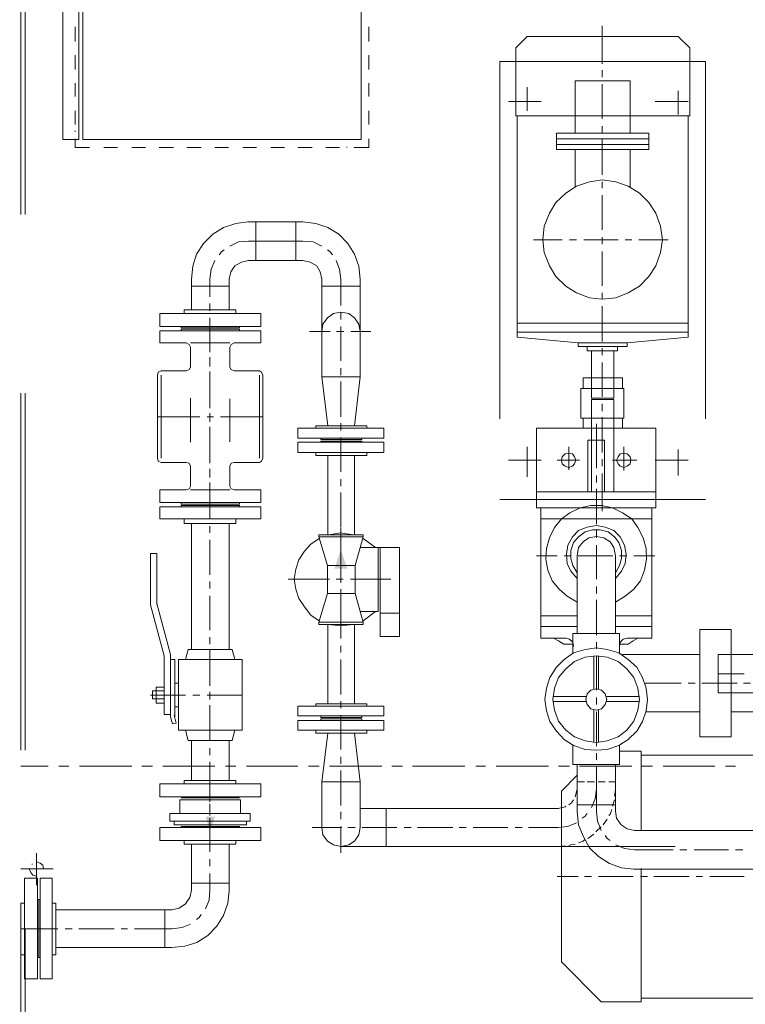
# Model space of a CAD drawing. Header units: inches. Extents: x 0 to 1545919, y -165762 to 23143738.
# Tile 36 of 131: x 53288 to 54203, y 199702 to 200943. Entities that reach past the tile are written whole.
import ezdxf

# ---------------------------------------------------------------- set-up
doc = ezdxf.new("R2010")
doc.units = ezdxf.units.IN
doc.header["$LTSCALE"] = 1800
doc.header["$MEASUREMENT"] = 0
doc.linetypes.add('HIDDEN', pattern=[0.375, 0.25, -0.125])
doc.layers.get('0').update_dxf_attribs({"color": 253, "lineweight": 5})
doc.layers.add('DIM', color=4, linetype='Continuous', lineweight=18)
doc.layers.add('EQUIP', color=8, linetype='HIDDEN', lineweight=9)
doc.styles.add('ROMANS', font='romans.shx')
doc.dimstyles.new('STANDARD1', dxfattribs={"dimtxt": 300, "dimasz": 250, "dimexe": 0, "dimexo": 0, "dimgap": 80, "dimtad": 1, "dimdec": 0, "dimzin": 0, "dimdsep": 46, "dimtxsty": 'ROMANS', "dimcen": 0, "dimclrd": 4, "dimclre": 4, "dimclrt": 7, "dimadec": 0, "dimazin": 0, "dimtfac": 0.09, "dimtdec": 0, "dimtix": 1, "dimtofl": 0, "dimtmove": 0, "dimatfit": 3, "dimfxl": 1, "dimtolj": 1, "dimtzin": 0, "dimarcsym": 0})

# ---------------------------------------------------------------- blocks, each defined once
blk = doc.blocks.new('CENTRAL LUBE OIL PURIFIER')
at = {"layer": 'EQUIP'}
for points in [[(-1597, 752.6), (-1588.7, 728.9), (-1604.9, 728.9)], [(-1762, 398.1), (-1767.3, 416.2), (-1755.6, 416.2)]]:
    blk.add_hatch(color=256, dxfattribs=at).paths.add_polyline_path(points)
at = {"layer": 'EQUIP', "color": 6}
for points in [[(-2000, 2300), (-2000, 0)], [(-1994.7, 2300), (-1994.7, 0)]]:
    blk.add_lwpolyline(points, dxfattribs=at)
at = {"layer": 'EQUIP'}
for points in [[(-1921.8, 2269.2), (-1921.8, 1269.5)], [(-1571.4, 1269.5), (-1571.4, 2269.2)], [(-1947, 1654.9), (-1947, 1269.5)], [(-1927.1, 1654.9), (-1927.1, 1269.5)], [(-1931.6, 1411.3), (-1931.6, 1393.2)], [(-1561.7, 1393.2), (-1561.7, 1411.3)], [(-1267.7, 1412.8), (-1267.7, 1365)], [(-1362.4, 1399.2), (-1376.7, 1385)], [(-1171.8, 1399.2), (-1362.4, 1399.2)], [(-1171.8, 1399.2), (-1157.5, 1385)], [(-1376.7, 1385), (-1376.7, 1299.2)], [(-1157.5, 1385), (-1157.5, 1299.2)], [(-1931.6, 1375.9), (-1931.6, 1357.9)], [(-1561.7, 1357.9), (-1561.7, 1375.9)], [(-1396.6, 1367.7), (-1396.6, 815.8)], [(-1137.6, 1367.7), (-1396.6, 1367.7)], [(-1137.6, 1367.7), (-1137.6, 815.8)], [(-1267.7, 1357.1), (-1267.7, 1348.1)], [(-1931.6, 1340.6), (-1931.6, 1323.7)], [(-1561.7, 1323.7), (-1561.7, 1340.6)], [(-1301.9, 1343.6), (-1301.9, 1277.4)], [(-1232.3, 1343.6), (-1301.9, 1343.6)], [(-1232.3, 1343.6), (-1232.3, 1277.4)], [(-1362.4, 1335.3), (-1362.4, 1305.6)], [(-1267.7, 1339.1), (-1267.7, 1295.5)], [(-1171.8, 1330.8), (-1171.8, 1301.1)], [(-1344.4, 1317.3), (-1385.7, 1317.3)], [(-1159.4, 1317.3), (-1200.8, 1317.3)], [(-1931.6, 1305.6), (-1931.6, 1288.3)], [(-1561.7, 1288.3), (-1561.7, 1305.6)], [(-1157.5, 1299.2), (-1376.7, 1299.2)], [(-1374.8, 1299.2), (-1374.8, 1020.3)], [(-1159.4, 1299.2), (-1159.4, 1020.3)], [(-1931.6, 1279.3), (-1931.6, 1280.5)], [(-1267.7, 1286.5), (-1267.7, 1277.4)], [(-1947, 1269.5), (-1927.1, 1269.5)], [(-1931.6, 1270.3), (-1931.6, 1259.4)], [(-1921.8, 1269.5), (-1571.4, 1269.5)], [(-1561.7, 1259.4), (-1561.7, 1270.3)], [(-1209, 1277.4), (-1325.2, 1277.4)], [(-1325.2, 1256.8), (-1325.2, 1277.4)], [(-1209, 1270.3), (-1325.2, 1270.3)], [(-1267.7, 1269.5), (-1267.7, 1225.2)], [(-1209, 1256.8), (-1209, 1277.4)], [(-1931.6, 1259.4), (-1913.5, 1259.4)], [(-1895.5, 1259.4), (-1878.2, 1259.4)], [(-1860.2, 1259.4), (-1843.2, 1259.4)], [(-1825.9, 1259.4), (-1807.9, 1259.4)], [(-1791, 1259.4), (-1772.9, 1259.4)], [(-1755.6, 1259.4), (-1738.3, 1259.4)], [(-1720.3, 1259.4), (-1703.4, 1259.4)], [(-1685.3, 1259.4), (-1668, 1259.4)], [(-1651.1, 1259.4), (-1633.1, 1259.4)], [(-1615.8, 1259.4), (-1598.5, 1259.4)], [(-1589.5, 1259.4), (-1589.5, 1260.5)], [(-1580.5, 1259.4), (-1561.7, 1259.4)], [(-1209, 1263.2), (-1325.2, 1263.2)], [(-1209, 1256.8), (-1325.2, 1256.8)], [(-1301.9, 1256.8), (-1301.9, 1209.8)], [(-1232.3, 1256.8), (-1232.3, 1209.8)], [(-1191.7, 1143.2), (-1194.4, 1160.2), (-1200, 1176.7), (-1209, 1190.2), (-1220.7, 1201.9), (-1235, 1210.9), (-1250.4, 1216.2), (-1267.7, 1218.8), (-1283.8, 1216.2), (-1300, 1210.9), (-1313.5, 1201.9), (-1326.3, 1190.2), (-1334.2, 1176.7), (-1340.6, 1160.2), (-1342.5, 1143.2), (-1340.6, 1127.1), (-1334.2, 1110.5), (-1326.3, 1097), (-1313.5, 1084.6), (-1300, 1076.3), (-1283.8, 1069.9), (-1267.7, 1068.4), (-1250.4, 1069.9), (-1235, 1076.3), (-1220.7, 1084.6), (-1209, 1097), (-1200, 1110.5), (-1194.4, 1127.1), (-1191.7, 1143.2)], [(-1267.7, 1216.2), (-1267.7, 1208.3)], [(-1267.7, 1199.2), (-1267.7, 1155.6)], [(-1714.3, 1165.8), (-1729.3, 1163.9), (-1744.7, 1158.6), (-1758.3, 1150.4), (-1769.9, 1138.7), (-1778.9, 1125.2), (-1783.5, 1109.8), (-1785.3, 1093.6)], [(-1714.3, 1165.8), (-1644.7, 1165.8)], [(-1704.1, 1116.9), (-1704.1, 1165.8)], [(-1653.8, 1116.9), (-1653.8, 1165.8)], [(-1572.6, 1093.6), (-1574.4, 1109.8), (-1579.7, 1125.2), (-1588, 1138.7), (-1599.6, 1150.4), (-1613.2, 1158.6), (-1628.6, 1163.9), (-1644.7, 1165.8)], [(-1713.2, 1141.4), (-1725.9, 1140.6), (-1736.8, 1135)], [(-1713.2, 1141.4), (-1644.7, 1141.4)], [(-1621.1, 1135), (-1632, 1140.6), (-1644.7, 1141.4)], [(-1318, 1143.2), (-1354.1, 1143.2)], [(-1300, 1143.2), (-1309, 1143.2)], [(-1247.7, 1143.2), (-1291, 1143.2)], [(-1267.7, 1146.6), (-1267.7, 1137.6)], [(-1230.5, 1143.2), (-1238.7, 1143.2)], [(-1184.6, 1143.2), (-1221.4, 1143.2)], [(-1744, 1130.5), (-1747.4, 1127.8), (-1750.4, 1124.1)], [(-1607.5, 1124.1), (-1610.5, 1127.8), (-1613.9, 1130.5)], [(-1755.6, 1116.9), (-1760.2, 1106), (-1762, 1093.6)], [(-1713.2, 1116.9), (-1722.2, 1115), (-1730.5, 1110.5), (-1735.7, 1102.6), (-1737.6, 1093.6)], [(-1713.2, 1116.9), (-1644.7, 1116.9)], [(-1621.1, 1093.6), (-1622.9, 1102.6), (-1627.4, 1110.5), (-1635.7, 1115), (-1644.7, 1116.9)], [(-1597, 1093.6), (-1598.5, 1106), (-1603, 1116.9)], [(-1267.7, 1128.6), (-1267.7, 1085.3)], [(-1785.3, 1054.9), (-1785.3, 1093.6)], [(-1762, 1071.1), (-1762, 1093.6)], [(-1737.6, 1054.9), (-1737.6, 1093.6)], [(-1621.1, 970.7), (-1621.1, 1093.6)], [(-1597, 1060.2), (-1597, 1093.6)], [(-1572.6, 970.7), (-1572.6, 1093.6)], [(-1785.3, 1084.6), (-1737.6, 1084.6)], [(-1621.1, 1084.6), (-1572.6, 1084.6)], [(-1267.7, 1076.3), (-1267.7, 1068.4)], [(-1794.4, 1054.9), (-1729.3, 1054.9), (-1729.3, 1050.4)], [(-1794.4, 1054.9), (-1794.4, 1050.4)], [(-1762, 1053.8), (-1762, 1062.8)], [(-1267.7, 1059.4), (-1267.7, 1015)], [(-1825.2, 1050.4), (-1697.7, 1050.4)], [(-1825.2, 1050.4), (-1825.2, 1033.8)], [(-1762, 1001.5), (-1762, 1044.7)], [(-1697.7, 1050.4), (-1697.7, 1033.8)], [(-1572.6, 1027.8), (-1574.4, 1036.8), (-1579.7, 1044.7), (-1586.8, 1050.4), (-1597, 1051.9), (-1606, 1050.4), (-1613.9, 1044.7), (-1619.5, 1036.8), (-1621.1, 1027.8)], [(-1597, 1042.9), (-1597, 1051.9)], [(-1825.2, 1033.8), (-1697.7, 1033.8)], [(-1798.1, 1033.8), (-1798.1, 1032.3)], [(-1798.1, 1032.3), (-1724.8, 1032.3)], [(-1798.1, 1028.6), (-1798.1, 1030.5)], [(-1798.1, 1030.5), (-1724.8, 1030.5)], [(-1762, 1003.4), (-1762, 1030.5)], [(-1724.8, 1033.8), (-1724.8, 1032.3)], [(-1724.8, 1028.6), (-1724.8, 1030.5)], [(-1597, 990.6), (-1597, 1033.8)], [(-1159.4, 1038.3), (-1374.8, 1038.3)], [(-1825.2, 1028.6), (-1697.7, 1028.6)], [(-1825.2, 1013.2), (-1825.2, 1028.6)], [(-1697.7, 1013.2), (-1697.7, 1028.6)], [(-1636.5, 1027.8), (-1610.5, 1027.8)], [(-1602.3, 1027.8), (-1593.2, 1027.8)], [(-1584.2, 1027.8), (-1559, 1027.8)], [(-1159.4, 1026.7), (-1374.8, 1026.7)], [(-1298.1, 1013.2), (-1374.8, 1020.3)], [(-1236.1, 1013.2), (-1159.4, 1020.3)], [(-1825.2, 1013.2), (-1791.7, 1013.2)], [(-1786.5, 1007.9), (-1788, 1011.3), (-1791.7, 1013.2)], [(-1786.5, 1013.2), (-1736.8, 1013.2)], [(-1786.5, 982.7), (-1786.5, 1007.9)], [(-1731.2, 1013.2), (-1735, 1011.3), (-1736.8, 1007.9)], [(-1736.8, 982.7), (-1736.8, 1007.9)], [(-1731.2, 1013.2), (-1697.7, 1013.2)], [(-1298.1, 1013.2), (-1298.1, 1008.6)], [(-1236.1, 1013.2), (-1298.1, 1013.2)], [(-1236.1, 1008.6), (-1298.1, 1008.6)], [(-1286.5, 1008.6), (-1286.5, 1003.4)], [(-1267.7, 1006.8), (-1267.7, 997.7)], [(-1248.5, 1008.6), (-1248.5, 1003.4)], [(-1236.1, 1013.2), (-1236.1, 1008.6)], [(-1762, 986.1), (-1762, 995.1)], [(-1248.5, 1003.4), (-1286.5, 1003.4)], [(-1281.2, 1003.4), (-1281.2, 943.6)], [(-1253, 1003.4), (-1253, 943.6)], [(-1791.7, 978.2), (-1788, 979.7), (-1786.5, 982.7)], [(-1762, 983.5), (-1762, 992.5)], [(-1736.8, 982.7), (-1735, 979.7), (-1731.2, 978.2)], [(-1597, 972.6), (-1597, 981.6)], [(-1267.7, 988.7), (-1267.7, 945.5)], [(-1823.3, 978.2), (-1827.1, 976.3), (-1827.8, 972.6)], [(-1827.8, 868), (-1827.8, 972.6)], [(-1791.7, 978.2), (-1823.3, 978.2)], [(-1823.3, 868), (-1823.3, 972.6)], [(-1762, 933.8), (-1762, 977.1)], [(-1762, 931.2), (-1762, 975.2)], [(-1699.6, 978.2), (-1731.2, 978.2)], [(-1695.1, 972.6), (-1697, 976.3), (-1699.6, 978.2)], [(-1699.6, 868), (-1699.6, 972.6)], [(-1695.1, 868), (-1695.1, 972.6)], [(-1613.2, 908.6), (-1621.1, 970.7)], [(-1579.7, 908.6), (-1572.6, 970.7), (-1621.1, 970.7)], [(-1291.7, 969.2), (-1291.7, 955.6)], [(-1242.1, 969.2), (-1291.7, 969.2)], [(-1242.1, 969.2), (-1242.1, 955.6)], [(-1597, 920.3), (-1597, 964.7)], [(-1294.7, 955.6), (-1294.7, 918.4)], [(-1240.6, 955.6), (-1294.7, 955.6)], [(-1240.6, 955.6), (-1240.6, 918.4)], [(-1786.5, 888), (-1786.5, 943.6)], [(-1736.8, 888.7), (-1736.8, 942.9)], [(-1253, 943.6), (-1281.2, 943.6)], [(-1281.2, 942.1), (-1281.2, 825.6)], [(-1253, 942.1), (-1281.2, 942.1)], [(-1267.7, 936.5), (-1267.7, 927.4)], [(-1253, 942.1), (-1253, 825.6)], [(-1774.4, 920.3), (-1827.8, 920.3)], [(-1757.5, 920.3), (-1765.4, 920.3)], [(-1762, 915.8), (-1762, 924.8)], [(-1762, 913.9), (-1762, 922.2)], [(-1695.1, 920.3), (-1748.5, 920.3)], [(-1240.6, 918.4), (-1294.7, 918.4)], [(-1291.7, 918.4), (-1291.7, 906)], [(-1267.7, 919.5), (-1267.7, 875.2)], [(-1242.1, 918.4), (-1242.1, 906)], [(-1762, 863.5), (-1762, 907.5)], [(-1542.9, 893.2), (-1542.9, 906), (-1651.1, 906), (-1651.1, 893.2)], [(-1628.6, 906), (-1628.6, 908.6)], [(-1564.3, 908.6), (-1628.6, 908.6)], [(-1597, 903), (-1597, 912)], [(-1564.3, 906), (-1564.3, 908.6)], [(-1350.4, 906), (-1350.4, 805.6)], [(-1200, 906), (-1350.4, 906)], [(-1242.1, 906), (-1291.7, 906)], [(-1274.8, 911.3), (-1274.8, 855.3)], [(-1200, 906), (-1200, 805.6)], [(-1762, 861.7), (-1762, 904.9)], [(-1542.9, 893.2), (-1651.1, 893.2)], [(-1622.2, 891.4), (-1622.2, 893.2)], [(-1597, 850.8), (-1597, 894)], [(-1570.7, 891.4), (-1570.7, 893.2)], [(-1542.9, 875.2), (-1542.9, 888), (-1651.1, 888), (-1651.1, 875.2)], [(-1570.7, 891.4), (-1622.2, 891.4)], [(-1622.2, 889.5), (-1622.2, 888)], [(-1570.7, 889.5), (-1622.2, 889.5)], [(-1570.7, 889.5), (-1570.7, 888)], [(-1362.4, 882.3), (-1362.4, 844.4)], [(-1309.8, 882.3), (-1309.8, 853.4)], [(-1285.7, 890.6), (-1285.7, 825.6)], [(-1264.7, 890.6), (-1285.7, 890.6)], [(-1264.7, 890.6), (-1264.7, 825.6)], [(-1240.6, 882.3), (-1240.6, 852.6)], [(-1542.9, 875.2), (-1651.1, 875.2)], [(-1628.6, 875.2), (-1628.6, 871.4)], [(-1564.3, 871.4), (-1628.6, 871.4)], [(-1613.2, 771.4), (-1613.2, 871.4)], [(-1579.7, 771.4), (-1579.7, 871.4)], [(-1564.3, 875.2), (-1564.3, 871.4)], [(-1300.8, 865.4), (-1302.6, 869.9), (-1305.3, 873.3), (-1309.8, 874.4), (-1314.3, 873.3), (-1318, 869.9), (-1318.8, 865.4), (-1318, 860.9), (-1314.3, 857.9), (-1309.8, 856.4), (-1305.3, 857.9), (-1302.6, 860.9), (-1300.8, 865.4)], [(-1231.6, 865.4), (-1232.3, 869.9), (-1236.1, 873.3), (-1240.6, 874.4), (-1245.1, 873.3), (-1247.7, 869.9), (-1249.6, 865.4), (-1247.7, 860.9), (-1245.1, 857.9), (-1240.6, 856.4), (-1236.1, 857.9), (-1232.3, 860.9), (-1231.6, 865.4)], [(-1171.8, 878.9), (-1171.8, 846.2)], [(-1827.8, 868), (-1827.1, 864.3), (-1823.3, 862.4)], [(-1791.7, 862.4), (-1823.3, 862.4)], [(-1786.5, 857.9), (-1788, 861.7), (-1791.7, 862.4)], [(-1786.5, 832.7), (-1786.5, 857.9)], [(-1731.2, 862.4), (-1735, 861.7), (-1736.8, 857.9)], [(-1736.8, 832.7), (-1736.8, 857.9)], [(-1699.6, 862.4), (-1731.2, 862.4)], [(-1699.6, 862.4), (-1697, 864.3), (-1695.1, 868)], [(-1344.4, 865.4), (-1385.7, 865.4)], [(-1296.2, 865.4), (-1324.4, 865.4)], [(-1267.7, 866.9), (-1267.7, 857.9)], [(-1224.1, 865.4), (-1254.9, 865.4)], [(-1159.4, 865.4), (-1200.8, 865.4)], [(-1762, 846.2), (-1762, 854.5)], [(-1762, 843.6), (-1762, 852.6)], [(-1274.8, 846.2), (-1274.8, 837.2)], [(-1267.7, 848.9), (-1267.7, 801.1)], [(-1791.7, 828.2), (-1788, 829.3), (-1786.5, 832.7)], [(-1762, 810.2), (-1762, 837.2)], [(-1762, 791.4), (-1762, 834.6)], [(-1736.8, 832.7), (-1735, 829.3), (-1731.2, 828.2)], [(-1597, 832.7), (-1597, 841.7)], [(-1825.2, 828.2), (-1825.2, 812)], [(-1825.2, 828.2), (-1791.7, 828.2)], [(-1786.5, 828.2), (-1736.8, 828.2)], [(-1731.2, 828.2), (-1697.7, 828.2)], [(-1697.7, 828.2), (-1697.7, 812)], [(-1597, 780.5), (-1597, 824.8)], [(-1200, 825.6), (-1350.4, 825.6)], [(-1274.8, 829.3), (-1274.8, 785)], [(-1825.2, 812), (-1697.7, 812)], [(-1825.2, 806.8), (-1697.7, 806.8)], [(-1825.2, 791.4), (-1825.2, 806.8)], [(-1798.1, 812), (-1798.1, 810.2)], [(-1798.1, 810.2), (-1724.8, 810.2)], [(-1798.1, 806.8), (-1798.1, 808.3)], [(-1798.1, 808.3), (-1724.8, 808.3)], [(-1724.8, 812), (-1724.8, 810.2)], [(-1724.8, 806.8), (-1724.8, 808.3)], [(-1697.7, 791.4), (-1697.7, 806.8)], [(-1137.6, 815.8), (-1396.6, 815.8)], [(-1251.1, 686.5), (-1238.7, 694), (-1227.8, 703), (-1219.5, 713.5), (-1214.3, 727.1), (-1211.7, 740.6), (-1212.4, 754.1), (-1216.2, 767.7), (-1222.6, 780.5), (-1230.5, 791.4), (-1242.1, 799.2), (-1254.9, 805.6), (-1268.4, 808.3), (-1282, 808.3), (-1295.5, 805.6), (-1308.3, 799.2), (-1318.8, 791.4), (-1327.8, 780.5), (-1334.2, 767.7), (-1338, 754.1), (-1338.7, 740.6), (-1336.1, 727.1), (-1330.8, 713.5), (-1321.8, 703), (-1311.7, 694), (-1299.2, 686.5)], [(-1200, 805.6), (-1350.4, 805.6)], [(-1345.1, 805.6), (-1345.1, 641.4)], [(-1205.3, 805.6), (-1205.3, 641.4)], [(-1825.2, 791.4), (-1697.7, 791.4)], [(-1794.4, 785.7), (-1729.3, 785.7), (-1729.3, 791.4)], [(-1794.4, 785.7), (-1794.4, 791.4)], [(-1785.3, 627.1), (-1785.3, 785.7)], [(-1762, 774.1), (-1762, 782.3)], [(-1737.6, 627.1), (-1737.6, 785.7)], [(-1205.3, 791.4), (-1345.1, 791.4)], [(-1251.1, 716.5), (-1243.2, 725.6), (-1238.7, 735.3), (-1237.6, 747), (-1239.5, 758.6), (-1245.1, 768.8), (-1253, 776.7), (-1263.9, 781.2), (-1274.8, 783.1), (-1286.5, 781.2), (-1297.4, 776.7), (-1305.3, 768.8), (-1310.9, 758.6), (-1312.8, 747), (-1311.7, 735.3), (-1307.1, 725.6), (-1299.2, 716.5)], [(-1624.8, 771.4), (-1568.8, 771.4)], [(-1624.8, 771.4), (-1624.8, 768.8)], [(-1581.6, 771.4), (-1597, 774.1), (-1612, 771.4)], [(-1597, 728.9), (-1597, 779.7)], [(-1597, 763.2), (-1597, 771.4)], [(-1568.8, 771.4), (-1568.8, 768.8)], [(-1251.1, 723.7), (-1245.9, 732.7), (-1243.2, 741.7), (-1243.2, 751.5), (-1246.6, 761.7), (-1252.3, 768.8), (-1260.2, 775.2), (-1270.3, 777.8), (-1280.1, 777.8), (-1289.1, 775.2), (-1297.4, 768.8), (-1303.8, 761.7), (-1307.1, 751.5), (-1307.1, 741.7), (-1304.5, 732.7), (-1299.2, 723.7)], [(-1251.1, 745.1), (-1253, 755.3), (-1257.5, 762.4), (-1265.8, 767.7), (-1274.8, 769.5), (-1284.6, 767.7), (-1291.7, 762.4), (-1297.4, 755.3), (-1299.2, 745.1)], [(-1274.8, 776.7), (-1274.8, 767.7)], [(-1762, 721.1), (-1762, 765)], [(-1624.1, 766.9), (-1634.6, 759.8), (-1642.9, 750.8), (-1650, 739.8), (-1653.8, 728.2), (-1655.6, 715.4), (-1653.8, 703), (-1650, 691), (-1642.9, 680.5), (-1634.6, 670.3), (-1624.1, 663.2)], [(-1624.8, 768.8), (-1568.8, 768.8)], [(-1613.9, 732.7), (-1624.8, 768.8)], [(-1568.8, 768.8), (-1578.9, 732.7)], [(-1553.4, 755.3), (-1568.8, 766.9)], [(-1274.8, 758.6), (-1274.8, 715.4)], [(-1828.6, 683.8), (-1828.6, 748.1), (-1836.8, 748.1), (-1836.8, 683.1)], [(-1597, 710.9), (-1597, 754.1)], [(-1572.6, 755.3), (-1522.9, 755.3)], [(-1550, 674.8), (-1550, 755.3)], [(-1547.4, 643.2), (-1547.4, 755.3)], [(-1522.9, 643.2), (-1522.9, 755.3)], [(-1324.4, 745.1), (-1350.4, 745.1)], [(-1307.1, 745.1), (-1315.4, 745.1)], [(-1299.2, 745.1), (-1299.2, 647)], [(-1254.1, 745.1), (-1298.1, 745.1)], [(-1251.1, 745.1), (-1251.1, 647)], [(-1236.8, 745.1), (-1245.9, 745.1)], [(-1201.5, 745.1), (-1227.8, 745.1)], [(-1613.9, 732.7), (-1578.9, 732.7)], [(-1613.9, 697.4), (-1613.9, 732.7)], [(-1578.9, 697.4), (-1578.9, 732.7)], [(-1597, 710.9), (-1597, 719.9)], [(-1762, 703.8), (-1762, 712.8)], [(-1663.5, 715.4), (-1611.3, 715.4)], [(-1603, 715.4), (-1594, 715.4)], [(-1585, 715.4), (-1533.8, 715.4)], [(-1762, 651.5), (-1762, 694.7)], [(-1613.9, 697.4), (-1624.8, 661.3)], [(-1613.9, 697.4), (-1578.9, 697.4)], [(-1597, 651.5), (-1597, 703)], [(-1597, 692.9), (-1597, 701.9)], [(-1568.8, 661.3), (-1578.9, 697.4)], [(-1274.8, 706.4), (-1274.8, 697.4)], [(-1819.5, 618.8), (-1836.8, 683.1)], [(-1811.7, 620.7), (-1828.6, 685)], [(-1597, 640.6), (-1597, 683.8)], [(-1274.8, 689.5), (-1274.8, 645.1)], [(-1572.6, 674.8), (-1550, 674.8)], [(-1568.8, 663.2), (-1553.4, 674.8)], [(-1547.4, 672.9), (-1522.9, 672.9)], [(-1624.8, 661.3), (-1568.8, 661.3)], [(-1624.8, 658.6), (-1624.8, 661.3)], [(-1624.8, 658.6), (-1568.8, 658.6)], [(-1613.2, 558.6), (-1613.2, 658.6)], [(-1612, 658.6), (-1597, 656.8), (-1581.6, 658.6)], [(-1579.7, 558.6), (-1579.7, 658.6)], [(-1568.8, 658.6), (-1568.8, 661.3)], [(-1299.2, 669.5), (-1345.1, 669.5)], [(-1205.3, 669.5), (-1251.1, 669.5)], [(-1299.2, 656), (-1345.1, 656)], [(-1304.5, 621.8), (-1304.5, 647)], [(-1245.9, 647), (-1304.5, 647)], [(-1205.3, 656), (-1251.1, 656)], [(-1245.9, 621.8), (-1245.9, 647)], [(-1144.7, 652.3), (-1144.7, 516.9)], [(-1105.3, 652.3), (-1144.7, 652.3)], [(-1105.3, 652.3), (-1105.3, 516.9)], [(-1762, 633.5), (-1762, 642.5)], [(-1547.4, 643.2), (-1522.9, 643.2)], [(-1313.5, 641.4), (-1345.1, 641.4)], [(-1328.9, 641.4), (-1322.6, 638), (-1316.2, 633.5)], [(-1304.5, 633.5), (-1316.2, 633.5)], [(-1303.8, 630.8), (-1304.5, 636.1), (-1309, 639.8), (-1313.5, 641.4)], [(-1274.8, 636.1), (-1274.8, 627.8)], [(-1236.1, 641.4), (-1241.4, 639.8), (-1245.1, 636.1), (-1245.9, 630.8)], [(-1235, 633.5), (-1245.9, 633.5)], [(-1205.3, 641.4), (-1236.1, 641.4)], [(-1235, 633.5), (-1228.6, 638), (-1222.6, 641.4)], [(-1811.7, 542.1), (-1811.7, 620.7)], [(-1789.1, 627.1), (-1792.5, 614.3)], [(-1789.1, 627.1), (-1733.8, 627.1)], [(-1762, 582.7), (-1762, 627.1)], [(-1762, 581.2), (-1762, 625.2)], [(-1733.8, 627.1), (-1730.5, 614.3)], [(-1597, 623.3), (-1597, 631.6)], [(-1274.8, 628.9), (-1289.1, 627.1), (-1303.8, 622.6), (-1315.4, 614.3), (-1325.2, 604.5), (-1333.5, 591.7), (-1338, 578.2), (-1339.8, 563.9), (-1338, 549.6), (-1333.5, 536.1), (-1325.2, 524.1), (-1315.4, 513.5), (-1303.8, 506), (-1289.1, 500.8), (-1274.8, 500), (-1261.3, 500.8), (-1246.6, 506), (-1235, 513.5), (-1224.1, 524.1), (-1216.9, 536.1), (-1212.4, 549.6), (-1210.5, 563.9), (-1212.4, 578.2), (-1216.9, 591.7), (-1224.1, 604.5), (-1235, 614.3), (-1246.6, 622.6), (-1261.3, 627.1), (-1274.8, 628.9)], [(-1242.1, 620.7), (-1144.7, 620.7)], [(-1121.4, 620.7), (-1121.4, 572.2)], [(-1121.4, 620.7), (-951.9, 620.7)], [(-1105.3, 620.7), (-814.7, 620.7)], [(-1811.7, 545.1), (-1819.5, 545.1), (-1819.5, 618.8)], [(-1811.7, 614.3), (-1806, 614.3)], [(-1806, 542.1), (-1806, 614.3)], [(-1801.5, 525.2), (-1801.5, 614.3)], [(-1801.5, 614.3), (-1721.4, 614.3)], [(-1721.4, 525.2), (-1721.4, 614.3)], [(-1597, 570.3), (-1597, 614.3)], [(-1274.8, 618.8), (-1289.1, 617.3), (-1302.6, 611.7), (-1313.5, 602.6), (-1322.6, 591.7), (-1327.8, 578.2), (-1329.7, 563.9), (-1327.8, 550.4), (-1322.6, 536.8), (-1313.5, 525.2), (-1302.6, 516.9), (-1289.1, 511.7), (-1274.8, 509.8), (-1261.3, 511.7), (-1247.7, 516.9), (-1236.8, 525.2), (-1227.8, 536.8), (-1222.6, 550.4), (-1220.7, 563.9), (-1222.6, 578.2), (-1227.8, 591.7), (-1236.8, 602.6), (-1247.7, 611.7), (-1261.3, 617.3), (-1274.8, 618.8)], [(-1278.2, 577.4), (-1278.2, 618.8)], [(-1274.8, 618.8), (-1274.8, 575.6)], [(-1272.2, 577.4), (-1272.2, 618.8)], [(-1121.4, 596.2), (-1088.7, 596.2)], [(-1806, 584.6), (-1801.5, 584.6)], [(-1213.5, 584.6), (-1168.4, 584.6)], [(-1159.4, 584.6), (-1150.4, 584.6)], [(-1142.1, 584.6), (-1097.7, 584.6)], [(-1089.8, 584.6), (-1080.8, 584.6)], [(-1834.2, 564.7), (-1834.2, 574.8)], [(-1834.2, 574.8), (-1819.5, 574.8)], [(-1829.7, 579.3), (-1819.5, 579.3)], [(-1829.7, 559.4), (-1829.7, 579.3)], [(-1762, 564.7), (-1762, 573.7)], [(-1762, 563.9), (-1762, 572.9)], [(-1274.8, 577.4), (-1282, 575.6), (-1286.5, 571.1), (-1288.3, 563.9), (-1286.5, 557.5), (-1282, 552.3), (-1274.8, 550.4), (-1268.4, 552.3), (-1263.9, 557.5), (-1262, 563.9), (-1263.9, 571.1), (-1268.4, 575.6), (-1274.8, 577.4)], [(-1121.4, 572.2), (-951.9, 572.2)], [(-1836.8, 569.2), (-1792.5, 569.2)], [(-1834.2, 564.7), (-1819.5, 564.7)], [(-1829.7, 559.4), (-1819.5, 559.4)], [(-1783.5, 569.2), (-1774.4, 569.2)], [(-1765.4, 569.2), (-1721.4, 569.2)], [(-1564.3, 558.6), (-1628.6, 558.6)], [(-1628.6, 555.6), (-1628.6, 558.6)], [(-1597, 553), (-1597, 562)], [(-1564.3, 555.6), (-1564.3, 558.6)], [(-1288.3, 567.7), (-1329.7, 567.7)], [(-1288.3, 561.3), (-1329.7, 561.3)], [(-1274.8, 566.5), (-1274.8, 557.5)], [(-1220.7, 567.7), (-1262, 567.7)], [(-1220.7, 561.3), (-1262, 561.3)], [(-1806, 554.9), (-1801.5, 554.9)], [(-1762, 512.4), (-1762, 556.8)], [(-1762, 511.7), (-1762, 554.9)], [(-1542.9, 543.2), (-1542.9, 555.6), (-1651.1, 555.6), (-1651.1, 543.2)], [(-1278.2, 509.8), (-1278.2, 551.1)], [(-1274.8, 548.5), (-1274.8, 505.3)], [(-1272.2, 509.8), (-1272.2, 551.1)], [(-1212.4, 548.5), (-1144.7, 548.5)], [(-1105.3, 548.5), (-825.6, 548.5)], [(-1811.7, 542.1), (-1809, 533.1)], [(-1809, 533.1), (-1804.5, 534.2), (-1807.1, 544)], [(-1542.9, 543.2), (-1651.1, 543.2)], [(-1542.9, 525.2), (-1542.9, 537.6), (-1651.1, 537.6), (-1651.1, 525.2)], [(-1622.2, 541.4), (-1622.2, 543.2)], [(-1570.7, 541.4), (-1622.2, 541.4)], [(-1622.2, 539.5), (-1622.2, 537.6)], [(-1570.7, 539.5), (-1622.2, 539.5)], [(-1597, 500.8), (-1597, 544)], [(-1570.7, 541.4), (-1570.7, 543.2)], [(-1570.7, 539.5), (-1570.7, 537.6)], [(-1801.5, 525.2), (-1721.4, 525.2)], [(-1789.1, 512.4), (-1792.5, 525.2)], [(-1733.8, 512.4), (-1730.5, 525.2)], [(-1542.9, 525.2), (-1651.1, 525.2)], [(-1628.6, 525.2), (-1628.6, 521.4)], [(-1564.3, 521.4), (-1628.6, 521.4)], [(-1613.2, 521.4), (-1621.1, 460.2)], [(-1579.7, 521.4), (-1572.6, 460.2), (-1621.1, 460.2)], [(-1564.3, 525.2), (-1564.3, 521.4)], [(-1789.1, 512.4), (-1733.8, 512.4)], [(-1785.3, 462), (-1785.3, 512.4)], [(-1737.6, 462), (-1737.6, 512.4)], [(-1105.3, 516.9), (-1144.7, 516.9)], [(-1762, 493.6), (-1762, 502.6)], [(-1304.5, 506), (-1304.5, 482)], [(-1245.9, 506), (-1245.9, 482), (-1304.5, 482)], [(-1245.9, 498.9), (-1218.8, 498.9)], [(-1218.8, 398.9), (-1218.8, 498.9)], [(-1762, 441.4), (-1762, 485.3)], [(-1597, 482.7), (-1597, 491.7)], [(-1274.8, 496.2), (-1274.8, 488)], [(-1218.8, 493.6), (-747.7, 493.6)], [(-2000, 480.1), (-1965.8, 480.1)], [(-1952.3, 480.1), (-1939.8, 480.1)], [(-1926.3, 480.1), (-1860.2, 480.1)], [(-1847.7, 480.1), (-1834.2, 480.1)], [(-1821.4, 480.1), (-1755.6, 480.1)], [(-1742.1, 480.1), (-1729.3, 480.1)], [(-1715.8, 480.1), (-1651.1, 480.1)], [(-1637.6, 480.1), (-1624.1, 480.1)], [(-1611.3, 480.1), (-1545.5, 480.1)], [(-1597, 430.5), (-1597, 474.4)], [(-1532.7, 480.1), (-1519.2, 480.1)], [(-1506.8, 480.1), (-1440.6, 480.1)], [(-1427.1, 480.1), (-1414.7, 480.1)], [(-1401.1, 480.1), (-1335.3, 480.1)], [(-1322.6, 480.1), (-1309, 480.1)], [(-1299.2, 482), (-1299.2, 422.2), (-1297.4, 406), (-1291.7, 391.7), (-1283.8, 377.1), (-1272.2, 366.2), (-1258.6, 357.1), (-1243.2, 351.9), (-1227.8, 350)], [(-1296.2, 480.1), (-1230.5, 480.1)], [(-1274.8, 478.9), (-1274.8, 422.2), (-1273.7, 410.5), (-1269.2, 398.9)], [(-1251.1, 482), (-1251.1, 423.3), (-1249.6, 414.3), (-1244, 406), (-1236.1, 400.8), (-1227.1, 398.9)], [(-1218, 480.1), (-1204.5, 480.1)], [(-1191, 480.1), (-1125.9, 480.1)], [(-1112.4, 480.1), (-1099.6, 480.1)], [(-1729.3, 462), (-1794.4, 462)], [(-1794.4, 457.5), (-1794.4, 462)], [(-1762, 435), (-1762, 462)], [(-1729.3, 457.5), (-1729.3, 462)], [(-1621.1, 402.6), (-1621.1, 460.2)], [(-1572.6, 402.6), (-1572.6, 460.2)], [(-1318.8, 448.5), (-1299.2, 468.4)], [(-1299.2, 460.2), (-1290.2, 460.2)], [(-1286.5, 460.2), (-1277.4, 460.2)], [(-1272.9, 460.2), (-1263.9, 460.2)], [(-1259.4, 460.2), (-1251.1, 460.2)], [(-1697.7, 457.5), (-1825.2, 457.5)], [(-1825.2, 441.4), (-1825.2, 457.5)], [(-1697.7, 441.4), (-1697.7, 457.5)], [(-1318.8, 232.7), (-1318.8, 448.5)], [(-1301.9, 441.4), (-1299.2, 451.1)], [(-1281.2, 427.8), (-1276.7, 438.7), (-1274.8, 451.1)], [(-1252.3, 442.1), (-1251.1, 450.4)], [(-1697.7, 441.4), (-1825.2, 441.4)], [(-1800, 437.6), (-1723.3, 437.6)], [(-1800, 420.3), (-1800, 437.6)], [(-1724.8, 440.2), (-1798.1, 440.2)], [(-1723.3, 420.3), (-1723.3, 437.6)], [(-1309.8, 431.2), (-1306.4, 433.8), (-1303.8, 437.6)], [(-1254.9, 429.7), (-1253, 435), (-1252.3, 437.6)], [(-1762, 424.1), (-1762, 432.3)], [(-1762, 417.7), (-1762, 425.9)], [(-1597, 413.2), (-1597, 422.2)], [(-1572.6, 426.7), (-1322.6, 426.7)], [(-1539.8, 378.9), (-1539.8, 426.7)], [(-1323.3, 426.7), (-1314.3, 428.6), (-1313.5, 429.7)], [(-1251.1, 431.2), (-1299.2, 431.2)], [(-1259.4, 417.7), (-1257.5, 419.5), (-1255.6, 425.2)], [(-1812.4, 420.3), (-1711.3, 420.3)], [(-1812.4, 410.5), (-1812.4, 420.3)], [(-1812.4, 410.5), (-1711.3, 410.5)], [(-1715.8, 406), (-1807.1, 406), (-1807.1, 410.5)], [(-1762, 371.8), (-1762, 415)], [(-1715.8, 406), (-1715.8, 410.5)], [(-1711.3, 410.5), (-1711.3, 420.3)], [(-1292.9, 414.3), (-1289.1, 416.9), (-1286.5, 420.3)], [(-1266.5, 406), (-1261.3, 413.2)], [(-1697.7, 402.6), (-1825.2, 402.6)], [(-1825.2, 402.6), (-1825.2, 386.1)], [(-1724.8, 404.1), (-1798.1, 404.1)], [(-1798.1, 404.1), (-1798.1, 402.6)], [(-1762, 381.6), (-1762, 408.6)], [(-1724.8, 404.1), (-1724.8, 402.6)], [(-1697.7, 402.6), (-1697.7, 386.1)], [(-1633.1, 402.6), (-1595.9, 402.6)], [(-1621.1, 402.6), (-1619.5, 393.6), (-1613.9, 385.3), (-1606, 380.8), (-1597, 378.9), (-1586.8, 380.8), (-1579.7, 385.3), (-1574.4, 393.6), (-1572.6, 402.6)], [(-1597, 370.7), (-1597, 404.1)], [(-1588, 402.6), (-1578.9, 402.6)], [(-1569.9, 402.6), (-1526.3, 402.6)], [(-1517.3, 402.6), (-1508.3, 402.6)], [(-1500.4, 402.6), (-1456, 402.6)], [(-1448.1, 402.6), (-1439.1, 402.6)], [(-1430.1, 402.6), (-1386.5, 402.6)], [(-1377.4, 402.6), (-1368.4, 402.6)], [(-1360.5, 402.6), (-1323.3, 402.6)], [(-1323.3, 402.6), (-1310.9, 404.1), (-1300, 408.6)], [(-1275.6, 397), (-1269.2, 403.4)], [(-1227.1, 398.9), (-948.1, 398.9)], [(-1697.7, 386.1), (-1825.2, 386.1)], [(-1794.4, 386.1), (-1794.4, 381.6)], [(-1729.3, 386.1), (-1729.3, 381.6)], [(-1297.4, 383.5), (-1291.7, 385.3), (-1290.2, 387.2)], [(-1285.7, 388.7), (-1278.2, 394.4)], [(-1263.9, 392.5), (-1261.3, 388.7), (-1257.5, 386.1)], [(-1729.3, 381.6), (-1794.4, 381.6)], [(-1785.3, 322.9), (-1785.3, 381.6)], [(-1737.6, 322.2), (-1737.6, 381.6)], [(-1597, 378.9), (-1175.6, 378.9)], [(-1322.6, 378.9), (-1314.3, 379.7)], [(-1309.8, 379.7), (-1307.1, 380.8), (-1301.9, 381.6)], [(-1250.4, 380.8), (-1239.5, 376.3), (-1227.1, 374.4)], [(-1227.1, 374.4), (-1178.2, 374.4)], [(-1169.9, 374.4), (-1160.9, 374.4)], [(-1151.9, 374.4), (-1108.6, 374.4)], [(-1099.6, 374.4), (-1090.6, 374.4)], [(-1980.5, 329.9), (-1980.5, 370.5)], [(-1762, 353.8), (-1762, 362.8)], [(-1959.4, 350.6), (-2000, 350.6)], [(-1989.5, 350.6), (-1987.6, 346.1), (-1985, 342.7), (-1980.5, 341.5)], [(-1985.7, 356.2), (-1985.7, 357)], [(-1971.4, 350.6), (-1972.2, 355.1), (-1975.9, 357.7), (-1980.5, 359.6)], [(-1971.4, 350.6), (-1971.4, 351.7)], [(-1227.8, 350), (-948.1, 350)], [(-1218.8, 183.1), (-1218.8, 350.8)], [(-1995.5, 338.9), (-1995.5, 211.8)], [(-1995.5, 338.9), (-1979.3, 338.9)], [(-1979.3, 338.9), (-1979.3, 211.8)], [(-1975.9, 338.9), (-1960.5, 338.9)], [(-1975.9, 338.9), (-1975.9, 211.8)], [(-1960.5, 338.9), (-1960.5, 211.8)], [(-1762, 322.9), (-1762, 344.7)], [(-1324.4, 341), (-1298.1, 341)], [(-1290.2, 341), (-1281.2, 341)], [(-1272.2, 341), (-1228.6, 341)], [(-1219.5, 341), (-1210.5, 341)], [(-1202.6, 341), (-1158.3, 341)], [(-1149.2, 341), (-1141.4, 341)], [(-1132.3, 341), (-1088.7, 341)], [(-1809.8, 299.1), (-1800.8, 300.9), (-1792.5, 306.6), (-1787.2, 314.5), (-1785.3, 323.5)], [(-1809.8, 251.3), (-1793.6, 253.2), (-1778.2, 257.7), (-1764.7, 266.7), (-1753, 278.4), (-1744.7, 291.9), (-1739.5, 307.3), (-1737.6, 322.7)], [(-1785.3, 332.5), (-1737.6, 332.5)], [(-1767.3, 300.2), (-1762.8, 311.1), (-1762, 323.5)], [(-1979.3, 311.8), (-1975.9, 311.8)], [(-1977.4, 311.8), (-1977.4, 238.9)], [(-2000, 307.3), (-2000, 242.3)], [(-2000, 307.3), (-1995.5, 307.3)], [(-1960.5, 307.3), (-1956, 307.3)], [(-1956, 307.3), (-1956, 242.3)], [(-1956, 299.1), (-1809.8, 299.1)], [(-1818.8, 251.3), (-1818.8, 299.1)], [(-1778.9, 286.7), (-1775.6, 289.3), (-1772.9, 293)], [(-2000, 275), (-1953.4, 275)], [(-1944.4, 275), (-1935.3, 275)], [(-1927.1, 275), (-1882.7, 275)], [(-1873.7, 275), (-1865.8, 275)], [(-1856.8, 275), (-1809.8, 275)], [(-1809.8, 275), (-1797, 276.5), (-1786.5, 281)], [(-1956, 251.3), (-1809.8, 251.3)], [(-2000, 242.3), (-1995.5, 242.3)], [(-1979.3, 238.9), (-1975.9, 238.9)], [(-1960.5, 242.3), (-1956, 242.3)], [(-1218.8, 183.1), (-1269.2, 183.1), (-1318.8, 233.5)], [(-1995.5, 211.8), (-1979.3, 211.8)], [(-1975.9, 211.8), (-1960.5, 211.8)], [(-1218.8, 187.6), (-747.7, 187.6)]]:
    blk.add_lwpolyline(points, dxfattribs=at)
blk = doc.blocks.new('*D925')
at = {"layer": 'DIM', "color": 4, "lineweight": -2, "transparency": 16777216}
for p, q in [((53290, 201822), (52839, 201822)), ((52839, 199772), (52839, 201572)), ((53290, 199522), (52839, 199522))]:
    blk.add_line(p, q, dxfattribs=at)
at = {"layer": 'DIM', "color": 4, "transparency": 16777216}
for points in [[(52797.3, 201572), (52880.6, 201572), (52839, 201822)], [(52797.3, 199772), (52880.6, 199772), (52839, 199522)]]:
    blk.add_solid(points, dxfattribs=at)
at = {"layer": 'DIM', "color": 7, "transparency": 16777216, "insert": (52659, 200672), "char_height": 200, "attachment_point": 5, "rotation": 90, "style": 'ROMANS'}
blk.add_mtext('\\A1;2300', dxfattribs=at)

msp = doc.modelspace()

# ---------------------------------------------------------------- block references
msp.add_blockref('CENTRAL LUBE OIL PURIFIER', (55290.003, 199522.047))

# ---------------------------------------------------------------- dimensions: what is measured, and where the dimension line sits
at = {"layer": 'DIM'}
dim = msp.add_linear_dim(base=(52838.979, 201822.047), p1=(53290.003, 199522.047), p2=(53290.003, 201822.047), angle=90, dimstyle='STANDARD1', override={"dimtxt": 200, "dimtmove": 0}, dxfattribs=at)
dim.commit()
dim.dimension.update_dxf_attribs({"geometry": '*D925', "text_midpoint": (52658.979, 200672.047)})

doc.saveas('drawing.dxf')
